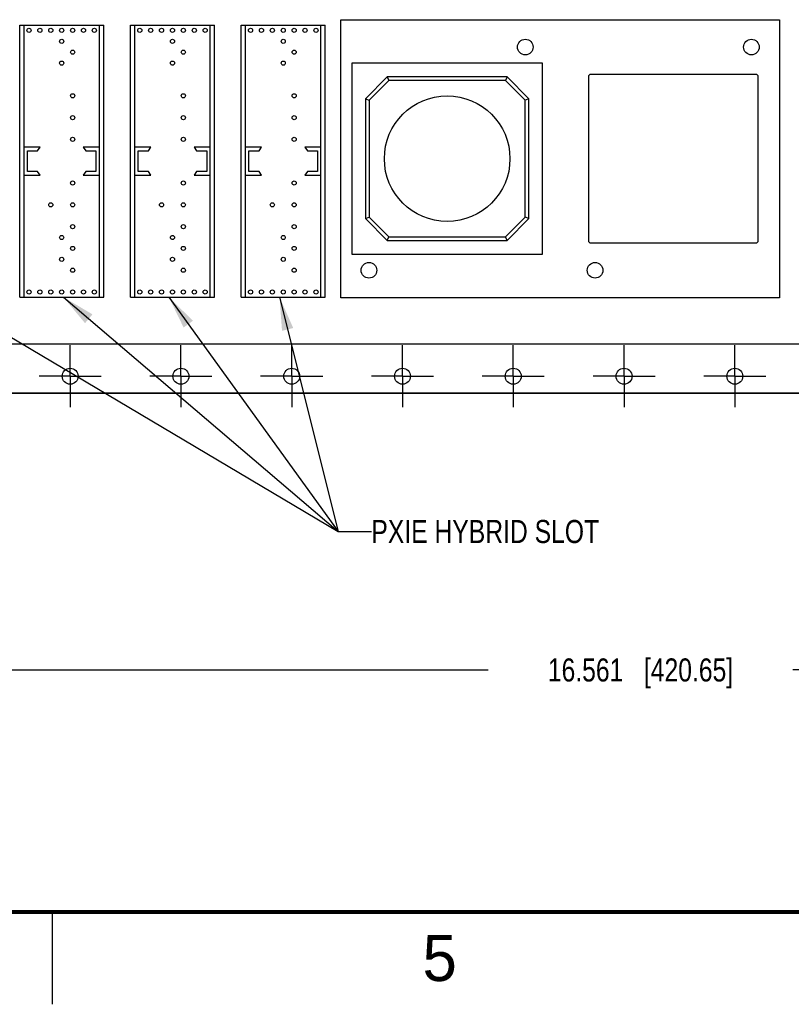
# Model space of a CAD drawing. Header units: inches. Extents: x 0 to 34, y 0 to 22.
# Tile 8 of 59: x 12.6 to 16.8, y 0 to 5.3. Entities that reach past the tile are written whole.
import ezdxf

# ---------------------------------------------------------------- set-up
doc = ezdxf.new("R2010")
doc.units = ezdxf.units.IN
doc.header["$LTSCALE"] = 1.87
doc.header["$MEASUREMENT"] = 0
doc.linetypes.add('CENTER', pattern=[0.6, 0.375, -0.075, 0.075, -0.075])
doc.layers.get('0').update_dxf_attribs({"linetype": 'CONTINUOUS'})
for name, color, linetype in [('02___PRT_ALL_AXES', 7, 'CONTINUOUS'), ('COSMETIC', 7, 'CONTINUOUS'), ('DEFAULT_1', 7, 'CENTER'), ('DETAIL', 7, 'CONTINUOUS'), ('DIMENSIONS', 7, 'CONTINUOUS')]:
    doc.layers.add(name, color=color, linetype=linetype)
doc.styles.get("Standard").update_dxf_attribs({"font": 'txt', "width": 0.8})
doc.styles.add('TEXTSTYLE_2', font='txt')
doc.dimstyles.new('DIMSTYLE_1', dxfattribs={"dimtxt": 0.125, "dimasz": 0.18, "dimexe": 0.18, "dimexo": 0.0625, "dimgap": 0.09, "dimtad": 0, "dimtih": 1, "dimtoh": 1, "dimdec": 3, "dimlfac": 1.333333, "dimzin": 4, "dimdsep": 46, "dimtxsty": 'STANDARD', "dimblk": '_FILLED', "dimblk1": '_FILLED', "dimblk2": '_FILLED', "dimcen": 0.09, "dimadec": 0, "dimazin": 0, "dimtp": 0.001, "dimtm": 0.001, "dimtfac": 1, "dimtdec": 3, "dimtofl": 0, "dimtmove": 0, "dimatfit": 3, "dimldrblk": '_FILLED', "dimfxl": 1, "dimtolj": 1, "dimtzin": 4, "dimarcsym": 0})
doc.dimstyles.get("Standard").update_dxf_attribs({"dimtxt": 0.125, "dimasz": 0.18, "dimexe": 0.18, "dimexo": 0.0625, "dimgap": 0.09, "dimtad": 0, "dimtih": 1, "dimtoh": 1, "dimdec": 3, "dimzin": 4, "dimdsep": 46, "dimtxsty": 'STANDARD', "dimblk": '_FILLED', "dimblk1": '_FILLED', "dimblk2": '_FILLED', "dimcen": 0.09, "dimadec": 0, "dimazin": 0, "dimtol": 1, "dimtp": 0.01, "dimtm": 0.01, "dimtfac": 1, "dimtdec": 3, "dimtofl": 0, "dimtmove": 0, "dimatfit": 3, "dimldrblk": '_FILLED', "dimfxl": 1, "dimtolj": 1, "dimtzin": 4, "dimarcsym": 0})

# ---------------------------------------------------------------- blocks, each defined once
blk = doc.blocks.new('_FILLED')
at = {"color": 0, "linetype": 'BYBLOCK'}
blk.add_solid([(0, 0), (-1, 0.174), (-1, -0.174)], dxfattribs=at)
blk = doc.blocks.new('*D9')
at = {"layer": 'DIMENSIONS', "color": 2, "linetype": 'CONTINUOUS'}
for p, q in [((9.7242, 3.3077), (9.7242, 1.6862)), ((22.1449, 3.3077), (22.1449, 1.6862)), ((9.7242, 1.8112), (15.1096, 1.8112)), ((22.1449, 1.8112), (16.7596, 1.8112))]:
    blk.add_line(p, q, dxfattribs=at)
at = {"layer": 'DIMENSIONS', "color": 2, "linetype": 'CONTINUOUS', "xscale": 0.18, "yscale": 0.18, "zscale": 0.18}
for p, rotation in [((9.7242, 1.8112), 180), ((22.1449, 1.8112), 360)]:
    blk.add_blockref('_FILLED', p, dxfattribs=dict(at, rotation=rotation))
at = {"layer": 'DIMENSIONS', "color": 2, "linetype": 'CONTINUOUS', "insert": (15.9346, 1.8737), "char_height": 0.125, "width": 1.525, "attachment_point": 2, "line_spacing_factor": 0.9}
blk.add_mtext('16.561{\\Ftxt.shx;\\W1.000000;\\H0.125000; }[420.65]', dxfattribs=at)

msp = doc.modelspace()

# ---------------------------------------------------------------- linework, layer by layer
at = {"color": 7, "linetype": 'CONTINUOUS'}
for p, q in [((12.5724, 3.83043), (12.5724, 5.30386)), ((12.5724, 5.30386), (13.02712, 5.30386)), ((12.59565, 3.83043), (12.59565, 5.30386)), ((13.00387, 3.83043), (13.00387, 5.30386)), ((13.02712, 3.83043), (13.02712, 5.30386)), ((13.1724, 3.83043), (13.1724, 5.30386)), ((13.1724, 5.30386), (13.62712, 5.30386)), ((13.19565, 3.83043), (13.19565, 5.30386)), ((13.60387, 3.83043), (13.60387, 5.30386)), ((13.62712, 3.83043), (13.62712, 5.30386)), ((13.7724, 3.83043), (13.7724, 5.30386)), ((13.7724, 5.30386), (14.22712, 5.30386)), ((13.79565, 3.83043), (13.79565, 5.30386)), ((14.20387, 3.83043), (14.20387, 5.30386)), ((14.22712, 3.83043), (14.22712, 5.30386)), ((14.37075, 5.09749), (14.37075, 4.06403)), ((15.40421, 5.09749), (14.37075, 5.09749)), ((15.40421, 4.06403), (15.40421, 5.09749)), ((14.56268, 5.02368), (14.44456, 4.90556)), ((14.56268, 5.02368), (14.57093, 5.00374)), ((15.21228, 5.02368), (14.56268, 5.02368)), ((15.21228, 5.02368), (15.20403, 5.00374)), ((15.33039, 4.90556), (15.21228, 5.02368)), ((15.66182, 5.03844), (15.65429, 5.03091)), ((15.65429, 4.13061), (15.65429, 5.03091)), ((15.66182, 5.03844), (16.56212, 5.03844)), ((16.56965, 5.03091), (16.56212, 5.03844)), ((16.56965, 5.03091), (16.56965, 4.13061)), ((14.57093, 5.00374), (14.4645, 4.89731)), ((15.20403, 5.00374), (14.57093, 5.00374)), ((15.31046, 4.89731), (15.20403, 5.00374)), ((14.44456, 4.90556), (14.44456, 4.25596)), ((14.44456, 4.90556), (14.4645, 4.89731)), ((14.4645, 4.89731), (14.4645, 4.26421)), ((15.33039, 4.90556), (15.31046, 4.89731)), ((15.31046, 4.26421), (15.31046, 4.89731)), ((15.33039, 4.25596), (15.33039, 4.90556)), ((12.68265, 4.64289), (12.59565, 4.64289)), ((12.66915, 4.62339), (12.68265, 4.64289)), ((12.91687, 4.64289), (12.93037, 4.62339)), ((13.00387, 4.64289), (12.91687, 4.64289)), ((13.28265, 4.64289), (13.19565, 4.64289)), ((13.26915, 4.62339), (13.28265, 4.64289)), ((13.51687, 4.64289), (13.53037, 4.62339)), ((13.60387, 4.64289), (13.51687, 4.64289)), ((13.88265, 4.64289), (13.79565, 4.64289)), ((13.86915, 4.62339), (13.88265, 4.64289)), ((14.11687, 4.64289), (14.13037, 4.62339)), ((14.20387, 4.64289), (14.11687, 4.64289)), ((12.61402, 4.51089), (12.61402, 4.62339)), ((12.61402, 4.62339), (12.66915, 4.62339)), ((12.93037, 4.62339), (12.9855, 4.62339)), ((12.9855, 4.62339), (12.9855, 4.51089)), ((13.21402, 4.51089), (13.21402, 4.62339)), ((13.21402, 4.62339), (13.26915, 4.62339)), ((13.53037, 4.62339), (13.5855, 4.62339)), ((13.5855, 4.62339), (13.5855, 4.51089)), ((13.81402, 4.51089), (13.81402, 4.62339)), ((13.81402, 4.62339), (13.86915, 4.62339)), ((14.13037, 4.62339), (14.1855, 4.62339)), ((14.1855, 4.62339), (14.1855, 4.51089)), ((12.59565, 4.49139), (12.68265, 4.49139)), ((12.66915, 4.51089), (12.61402, 4.51089)), ((12.68265, 4.49139), (12.66915, 4.51089)), ((12.93037, 4.51089), (12.91687, 4.49139)), ((12.91687, 4.49139), (13.00387, 4.49139)), ((12.9855, 4.51089), (12.93037, 4.51089)), ((13.19565, 4.49139), (13.28265, 4.49139)), ((13.26915, 4.51089), (13.21402, 4.51089)), ((13.28265, 4.49139), (13.26915, 4.51089)), ((13.53037, 4.51089), (13.51687, 4.49139)), ((13.51687, 4.49139), (13.60387, 4.49139)), ((13.5855, 4.51089), (13.53037, 4.51089)), ((13.79565, 4.49139), (13.88265, 4.49139)), ((13.86915, 4.51089), (13.81402, 4.51089)), ((13.88265, 4.49139), (13.86915, 4.51089)), ((14.13037, 4.51089), (14.11687, 4.49139)), ((14.11687, 4.49139), (14.20387, 4.49139)), ((14.1855, 4.51089), (14.13037, 4.51089)), ((14.44456, 4.25596), (14.4645, 4.26421)), ((14.44456, 4.25596), (14.56268, 4.13785)), ((14.4645, 4.26421), (14.57093, 4.15778)), ((15.20403, 4.15778), (15.31046, 4.26421)), ((15.21228, 4.13785), (15.33039, 4.25596)), ((15.33039, 4.25596), (15.31046, 4.26421)), ((14.56268, 4.13785), (14.57093, 4.15778)), ((14.56268, 4.13785), (15.21228, 4.13785)), ((14.57093, 4.15778), (15.20403, 4.15778)), ((15.21228, 4.13785), (15.20403, 4.15778)), ((15.65429, 4.13061), (15.66182, 4.12308)), ((16.56212, 4.12308), (15.66182, 4.12308)), ((16.56212, 4.12308), (16.56965, 4.13061)), ((14.37075, 4.06403), (15.40421, 4.06403)), ((12.5724, 3.83043), (13.02712, 3.83043)), ((13.1724, 3.83043), (13.62712, 3.83043)), ((13.7724, 3.83043), (14.22712, 3.83043)), ((22.08588, 3.31116), (9.78323, 3.31116))]:
    msp.add_line(p, q, dxfattribs=at)
at = {"color": 2, "linetype": 'CONTINUOUS'}
msp.add_line((12.75002, 0), (12.75002, 0.5), dxfattribs=at)
at = {"color": 7, "linetype": 'CONTINUOUS', "const_width": 0.02}
msp.add_lwpolyline([(0.50002, 0.5), (33.50002, 0.5)], dxfattribs=at)
at = {"color": 7, "linetype": 'CONTINUOUS'}
for centre, radius in [((12.6226, 5.2758), 0.01125), ((12.68165, 5.2758), 0.01125), ((12.74071, 5.2758), 0.01125), ((12.79976, 5.2758), 0.01125), ((12.85882, 5.2758), 0.01125), ((12.91787, 5.2758), 0.01125), ((12.97693, 5.2758), 0.01125), ((13.2226, 5.2758), 0.01125), ((13.28165, 5.2758), 0.01125), ((13.34071, 5.2758), 0.01125), ((13.39976, 5.2758), 0.01125), ((13.45882, 5.2758), 0.01125), ((13.51787, 5.2758), 0.01125), ((13.57693, 5.2758), 0.01125), ((13.8226, 5.2758), 0.01125), ((13.88165, 5.2758), 0.01125), ((13.94071, 5.2758), 0.01125), ((13.99976, 5.2758), 0.01125), ((14.05882, 5.2758), 0.01125), ((14.11787, 5.2758), 0.01125), ((14.17693, 5.2758), 0.01125), ((12.79976, 5.21675), 0.01125), ((13.39976, 5.21675), 0.01125), ((13.99976, 5.21675), 0.01125), ((15.3108, 5.18551), 0.04237), ((16.53529, 5.18551), 0.04237), ((12.85882, 5.15769), 0.01125), ((13.45882, 5.15769), 0.01125), ((14.05882, 5.15769), 0.01125), ((12.79976, 5.09864), 0.01125), ((13.39976, 5.09864), 0.01125), ((13.99976, 5.09864), 0.01125), ((12.85882, 4.92147), 0.01125), ((13.45882, 4.92147), 0.01125), ((14.05882, 4.92147), 0.01125), ((12.85882, 4.80336), 0.01125), ((13.45882, 4.80336), 0.01125), ((14.05882, 4.80336), 0.01125), ((12.85882, 4.68525), 0.01125), ((13.45882, 4.68525), 0.01125), ((14.05882, 4.68525), 0.01125), ((12.85882, 4.44903), 0.01125), ((13.45882, 4.44903), 0.01125), ((14.05882, 4.44903), 0.01125), ((12.74071, 4.33092), 0.01125), ((12.85882, 4.33092), 0.01125), ((13.34071, 4.33092), 0.01125), ((13.45882, 4.33092), 0.01125), ((13.94071, 4.33092), 0.01125), ((14.05882, 4.33092), 0.01125), ((12.85882, 4.21281), 0.01125), ((13.45882, 4.21281), 0.01125), ((14.05882, 4.21281), 0.01125), ((12.79976, 4.15376), 0.01125), ((13.39976, 4.15376), 0.01125), ((13.99976, 4.15376), 0.01125), ((12.85882, 4.0947), 0.01125), ((13.45882, 4.0947), 0.01125), ((14.05882, 4.0947), 0.01125), ((12.79976, 4.03565), 0.01125), ((13.39976, 4.03565), 0.01125), ((13.99976, 4.03565), 0.01125), ((14.46416, 3.97601), 0.04237), ((15.68865, 3.97601), 0.04237), ((12.85882, 3.97659), 0.01125), ((13.45882, 3.97659), 0.01125), ((14.05882, 3.97659), 0.01125), ((12.6226, 3.85848), 0.01125), ((12.68165, 3.85848), 0.01125), ((12.74071, 3.85848), 0.01125), ((12.79976, 3.85848), 0.01125), ((12.85882, 3.85848), 0.01125), ((12.91787, 3.85848), 0.01125), ((12.97693, 3.85848), 0.01125), ((13.2226, 3.85848), 0.01125), ((13.28165, 3.85848), 0.01125), ((13.34071, 3.85848), 0.01125), ((13.39976, 3.85848), 0.01125), ((13.45882, 3.85848), 0.01125), ((13.51787, 3.85848), 0.01125), ((13.57693, 3.85848), 0.01125), ((13.8226, 3.85848), 0.01125), ((13.88165, 3.85848), 0.01125), ((13.94071, 3.85848), 0.01125), ((13.99976, 3.85848), 0.01125), ((14.05882, 3.85848), 0.01125), ((14.11787, 3.85848), 0.01125), ((14.17693, 3.85848), 0.01125), ((12.84553, 3.40228), 0.04312), ((13.44553, 3.40228), 0.04312), ((14.04553, 3.40228), 0.04312), ((14.64553, 3.40228), 0.04312), ((15.24553, 3.40228), 0.04312), ((15.84553, 3.40228), 0.04312), ((16.44553, 3.40228), 0.04312)]:
    msp.add_circle(centre, radius, dxfattribs=at)
at = {"layer": '02___PRT_ALL_AXES', "color": 7, "linetype": 'CONTINUOUS'}
msp.add_circle((14.88748, 4.58076), 0.34006, dxfattribs=at)
at = {"layer": 'COSMETIC', "color": 4, "linetype": 'CONTINUOUS'}
for p, q in [((14.31169, 3.82781), (14.31169, 5.33371)), ((14.31169, 5.33371), (16.68776, 5.33371)), ((16.68776, 5.33371), (16.68776, 3.82781)), ((16.68776, 3.82781), (14.31169, 3.82781)), ((22.14494, 3.57575), (9.72417, 3.57575)), ((9.78323, 3.31116), (22.08588, 3.31116))]:
    msp.add_line(p, q, dxfattribs=at)
at = {"layer": 'DEFAULT_1', "color": 7, "linetype": 'CENTER'}
for p, q in [((12.84553, 3.40228), (12.84553, 3.57041)), ((13.44553, 3.40228), (13.44553, 3.57041)), ((14.04553, 3.40228), (14.04553, 3.57041)), ((14.64553, 3.40228), (14.64553, 3.57041)), ((15.24553, 3.40228), (15.24553, 3.57041)), ((15.84553, 3.40228), (15.84553, 3.57041)), ((16.44553, 3.40228), (16.44553, 3.57041)), ((12.84553, 3.40228), (12.6774, 3.40228)), ((12.84553, 3.40228), (12.84553, 3.23416)), ((12.84553, 3.40228), (13.01365, 3.40228)), ((13.44553, 3.40228), (13.2774, 3.40228)), ((13.44553, 3.40228), (13.44553, 3.23416)), ((13.44553, 3.40228), (13.61365, 3.40228)), ((14.04553, 3.40228), (13.8774, 3.40228)), ((14.04553, 3.40228), (14.04553, 3.23416)), ((14.04553, 3.40228), (14.21365, 3.40228)), ((14.64553, 3.40228), (14.4774, 3.40228)), ((14.64553, 3.40228), (14.81365, 3.40228)), ((14.64553, 3.40228), (14.64553, 3.23416)), ((15.24553, 3.40228), (15.0774, 3.40228)), ((15.24553, 3.40228), (15.41365, 3.40228)), ((15.24553, 3.40228), (15.24553, 3.23416)), ((15.84553, 3.40228), (15.6774, 3.40228)), ((15.84553, 3.40228), (16.01365, 3.40228)), ((15.84553, 3.40228), (15.84553, 3.23416)), ((16.44553, 3.40228), (16.2774, 3.40228)), ((16.44553, 3.40228), (16.61365, 3.40228)), ((16.44553, 3.40228), (16.44553, 3.23416))]:
    msp.add_line(p, q, dxfattribs=at)

# ---------------------------------------------------------------- texts
at = {"color": 2, "linetype": 'CONTINUOUS', "insert": (14.75404, 0.37622), "char_height": 0.25, "width": 0.25, "attachment_point": 1, "line_spacing_factor": 0.9, "style": 'TEXTSTYLE_2'}
msp.add_mtext('5', dxfattribs=at)
at = {"layer": 'DETAIL', "color": 2, "linetype": 'CONTINUOUS', "insert": (14.47697, 2.62366), "char_height": 0.125, "width": 1.6, "attachment_point": 1, "line_spacing_factor": 0.9}
msp.add_mtext('PXIE HYBRID SLOT', dxfattribs=at)

# ---------------------------------------------------------------- dimensions: what is measured, and where the dimension line sits
at = {"layer": 'DIMENSIONS', "color": 2, "linetype": 'CONTINUOUS'}
dim = msp.add_linear_dim(base=(22.14494, 1.81116), p1=(9.72417, 3.30771), p2=(22.14494, 3.30771), dimstyle='DIMSTYLE_1', dxfattribs=at)
dim.commit()
dim.dimension.update_dxf_attribs({"geometry": '*D9', "text_midpoint": (15.75956, 1.81116), "dimtype": 160})

# ---------------------------------------------------------------- leaders
at = {"layer": 'DETAIL', "color": 2, "linetype": 'CONTINUOUS'}
for points in [[(12.16009, 3.83043), (14.29697, 2.56116), (14.47697, 2.56116)], [(12.8094, 3.83043), (14.29697, 2.56116), (14.47697, 2.56116)], [(13.38013, 3.83043), (14.29697, 2.56116), (14.47697, 2.56116)], [(13.97981, 3.83043), (14.29697, 2.56116), (14.47697, 2.56116)]]:
    msp.add_leader(points, dimstyle='STANDARD', override={"dimtad": 0}, dxfattribs=at)

doc.saveas('drawing.dxf')
